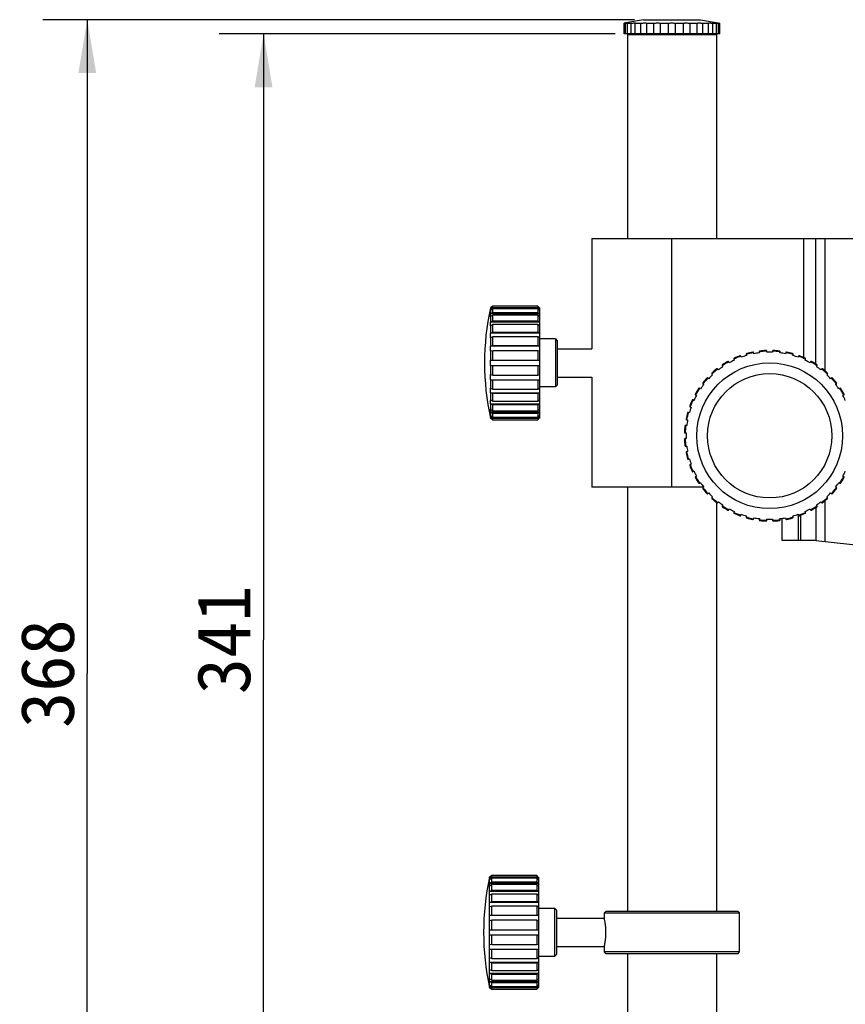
# Model space of a CAD drawing. Header units: millimetres. Extents: x 72 to 394, y 60 to 262.
# Tile 18 of 36: x 179 to 226, y 183 to 238. Entities that reach past the tile are written whole.
import ezdxf
from ezdxf.enums import TextEntityAlignment as Align

# ---------------------------------------------------------------- set-up
doc = ezdxf.new("R2010")
doc.units = ezdxf.units.MM
doc.header["$LTSCALE"] = 23.1
doc.layers.get('0').update_dxf_attribs({"linetype": 'CONTINUOUS'})
for name, color, linetype in [('2', 7, 'CONTINUOUS'), ('256', 7, 'CONTINUOUS'), ('4', 7, 'CONTINUOUS'), ('51__DRAFT_DIMS', 7, 'CONTINUOUS')]:
    doc.layers.add(name, color=color, linetype=linetype)
doc.styles.get("Standard").update_dxf_attribs({"font": 'simfang.ttf'})
doc.dimstyles.new('DIMSTYLE_2', dxfattribs={"dimtxt": 3, "dimasz": 3, "dimexe": 2.5, "dimexo": 0.5, "dimgap": 0.75, "dimtad": 1, "dimdsep": 46, "dimtxsty": 'STANDARD', "dimblk": '_FILLED', "dimblk1": '_FILLED', "dimblk2": '_FILLED', "dimcen": 0.09, "dimclrt": 3, "dimazin": 2, "dimtp": 0.3, "dimtm": 0.3, "dimtfac": 1, "dimtofl": 0, "dimtmove": 0, "dimatfit": 3, "dimldrblk": '_FILLED', "dimfxl": 1, "dimtolj": 1, "dimarcsym": 0})

# ---------------------------------------------------------------- blocks, each defined once
blk = doc.blocks.new('_FILLED')
at = {"color": 0, "linetype": 'ByBlock'}
blk.add_solid([(0, 0), (-1, 0.167), (-1, -0.167)], dxfattribs=at)
blk = doc.blocks.new('*D4')
at = {"layer": '51__DRAFT_DIMS', "color": 4}
for p, q in [((213.885, 238.382), (180.583, 238.382)), ((183.083, 238.382), (183.083, 201.582)), ((183.083, 164.782), (183.083, 201.582)), ((209.685, 164.782), (180.583, 164.782))]:
    blk.add_line(p, q, dxfattribs=at)
at = {"layer": '51__DRAFT_DIMS', "color": 4, "xscale": 3, "yscale": 3, "zscale": 3}
for p, rotation in [((183.083, 238.382), 90), ((183.083, 164.782), 270)]:
    blk.add_blockref('_FILLED', p, dxfattribs=dict(at, rotation=rotation))
at = {"layer": '51__DRAFT_DIMS', "color": 3}
blk.add_text('368', height=3, rotation=90, dxfattribs=at).set_placement((182.333, 201.582), align=Align.CENTER)
blk = doc.blocks.new('*D6')
at = {"layer": '51__DRAFT_DIMS', "color": 4}
for p, q in [((212.793, 237.582), (190.506, 237.582)), ((193.006, 237.582), (193.006, 203.482)), ((193.006, 169.382), (193.006, 203.482)), ((208.685, 169.382), (190.506, 169.382))]:
    blk.add_line(p, q, dxfattribs=at)
at = {"layer": '51__DRAFT_DIMS', "color": 4, "xscale": 3, "yscale": 3, "zscale": 3}
for p, rotation in [((193.006, 237.582), 90), ((193.006, 169.382), 270)]:
    blk.add_blockref('_FILLED', p, dxfattribs=dict(at, rotation=rotation))
at = {"layer": '51__DRAFT_DIMS', "color": 3}
blk.add_text('341', height=3, rotation=90, dxfattribs=at).set_placement((192.256, 203.482), align=Align.CENTER)

msp = doc.modelspace()

# ---------------------------------------------------------------- linework, layer by layer
at = {"layer": '2', "color": 7}
for p, q in [((224.085, 226.067), (228.085, 226.067)), ((224.585, 226.067), (224.585, 218.632)), ((224.585, 211.302), (224.585, 209.013)), ((224.085, 210.932), (224.085, 209.067)), ((224.085, 209.067), (238.085, 207.567))]:
    msp.add_line(p, q, dxfattribs=at)
at = {"layer": '256', "color": 7}
for p, q in [((214.385, 238.382), (213.385, 238.2)), ((214.385, 238.382), (217.585, 238.382)), ((217.585, 238.382), (218.585, 238.2)), ((213.293, 237.582), (213.293, 238.182)), ((213.293, 238.182), (213.363, 238.182)), ((213.363, 237.582), (213.363, 238.182)), ((213.486, 237.582), (213.486, 238.182)), ((213.486, 238.182), (213.69, 238.182)), ((213.69, 237.582), (213.69, 238.182)), ((213.925, 237.582), (213.925, 238.182)), ((213.925, 238.182), (214.241, 238.182)), ((214.241, 237.582), (214.241, 238.182)), ((214.565, 237.582), (214.565, 238.182)), ((214.565, 238.182), (214.963, 238.182)), ((214.963, 237.582), (214.963, 238.182)), ((215.344, 237.582), (215.344, 238.182)), ((215.344, 238.182), (215.785, 238.182)), ((215.785, 237.582), (215.785, 238.182)), ((216.185, 237.582), (216.185, 238.182)), ((216.185, 238.182), (216.627, 238.182)), ((216.627, 237.582), (216.627, 238.182)), ((217.008, 237.582), (217.008, 238.182)), ((217.008, 238.182), (217.406, 238.182)), ((217.406, 237.582), (217.406, 238.182)), ((217.73, 237.582), (217.73, 238.182)), ((217.73, 238.182), (218.046, 238.182)), ((218.046, 237.582), (218.046, 238.182)), ((218.281, 237.582), (218.281, 238.182)), ((218.281, 238.182), (218.484, 238.182)), ((218.484, 237.582), (218.484, 238.182)), ((218.608, 237.582), (218.608, 238.182)), ((218.608, 238.182), (218.678, 238.182)), ((218.678, 237.582), (218.678, 238.182)), ((218.678, 237.582), (213.293, 237.582)), ((213.485, 237.542), (213.485, 226.067)), ((218.485, 237.542), (218.485, 226.067)), ((213.485, 212.067), (213.485, 188.222)), ((218.485, 211.22), (218.485, 188.222)), ((205.846, 190.219), (205.723, 190.12)), ((205.723, 190.053), (205.846, 190.148)), ((205.723, 190.118), (205.723, 190.122)), ((205.726, 190.122), (205.723, 190.122)), ((205.723, 190.12), (205.723, 190.118)), ((205.723, 190.053), (205.723, 190.12)), ((205.846, 190.071), (205.723, 189.976)), ((205.723, 190.052), (205.723, 190.053)), ((205.723, 189.974), (205.723, 190.052)), ((205.821, 190.052), (205.723, 190.052)), ((205.846, 190.148), (205.846, 190.219)), ((208.385, 190.219), (205.846, 190.219)), ((205.846, 190.148), (208.385, 190.148)), ((205.846, 189.865), (205.846, 190.071)), ((208.385, 190.071), (205.846, 190.071)), ((208.385, 190.219), (208.385, 190.148)), ((208.485, 190.118), (208.385, 190.219)), ((208.385, 190.148), (208.485, 190.052)), ((208.385, 190.071), (208.385, 189.865)), ((208.485, 189.974), (208.385, 190.071)), ((208.485, 190.052), (208.405, 190.052)), ((208.485, 190.122), (208.482, 190.122)), ((208.485, 190.122), (208.485, 183.922)), ((205.723, 189.976), (205.723, 189.974)), ((205.723, 189.78), (205.723, 189.976)), ((205.723, 189.78), (205.846, 189.865)), ((205.723, 189.779), (205.723, 189.78)), ((205.723, 189.629), (205.723, 189.779)), ((208.485, 189.779), (205.723, 189.779)), ((205.846, 189.715), (205.723, 189.63)), ((205.723, 189.63), (205.723, 189.629)), ((205.723, 189.319), (205.723, 189.63)), ((205.846, 189.865), (208.385, 189.865)), ((205.846, 189.388), (205.846, 189.715)), ((208.385, 189.715), (205.846, 189.715)), ((208.385, 189.865), (208.485, 189.779)), ((208.385, 189.715), (208.385, 189.388)), ((208.485, 189.629), (208.385, 189.715)), ((205.723, 189.319), (205.846, 189.388)), ((205.723, 189.318), (205.723, 189.319)), ((205.723, 189.105), (205.723, 189.318)), ((208.485, 189.318), (205.723, 189.318)), ((205.846, 189.176), (205.723, 189.107)), ((205.723, 189.107), (205.723, 189.105)), ((205.723, 188.701), (205.723, 189.107)), ((205.846, 189.388), (208.385, 189.388)), ((205.846, 188.75), (205.846, 189.176)), ((208.385, 189.176), (205.846, 189.176)), ((208.385, 189.388), (208.485, 189.318)), ((208.385, 189.176), (208.385, 188.75)), ((208.485, 189.105), (208.385, 189.176)), ((205.723, 188.701), (205.846, 188.75)), ((205.723, 188.7), (205.723, 188.701)), ((205.723, 188.44), (205.723, 188.7)), ((208.485, 188.7), (205.723, 188.7)), ((205.846, 188.49), (205.723, 188.441)), ((205.723, 188.441), (205.723, 188.44)), ((205.723, 187.969), (205.723, 188.441)), ((205.846, 188.75), (208.385, 188.75)), ((205.846, 187.994), (205.846, 188.49)), ((208.385, 188.49), (205.846, 188.49)), ((208.385, 188.75), (208.485, 188.7)), ((208.385, 188.49), (208.385, 187.994)), ((208.485, 188.44), (208.385, 188.49)), ((205.723, 187.969), (205.846, 187.994)), ((205.723, 187.968), (205.723, 187.969)), ((205.723, 187.679), (205.723, 187.968)), ((208.485, 187.968), (205.723, 187.968)), ((205.846, 187.994), (208.385, 187.994)), ((208.385, 187.994), (208.485, 187.968)), ((209.385, 188.372), (208.485, 188.372)), ((209.385, 188.372), (209.385, 185.672)), ((209.485, 188.272), (209.385, 188.372)), ((209.485, 188.272), (209.485, 185.772)), ((212.285, 188.222), (212.185, 188.122)), ((212.185, 187.822), (212.185, 188.122)), ((212.185, 188.122), (219.785, 188.122)), ((212.285, 188.222), (219.685, 188.222)), ((219.685, 188.222), (219.785, 188.122)), ((219.785, 185.922), (219.785, 188.122)), ((205.846, 187.705), (205.723, 187.679)), ((205.723, 187.679), (205.723, 187.679)), ((205.723, 187.172), (205.723, 187.679)), ((205.846, 187.172), (205.846, 187.705)), ((208.385, 187.705), (205.846, 187.705)), ((208.385, 187.705), (208.385, 187.172)), ((208.485, 187.679), (208.385, 187.705)), ((209.485, 187.822), (212.185, 187.822)), ((205.723, 186.872), (205.723, 187.172)), ((205.723, 187.172), (208.485, 187.172)), ((205.723, 186.365), (205.723, 186.872)), ((208.485, 186.872), (205.723, 186.872)), ((205.846, 186.34), (205.846, 186.872)), ((208.385, 186.872), (208.385, 186.34)), ((205.723, 186.076), (205.723, 186.366)), ((205.723, 186.366), (205.723, 186.365)), ((205.723, 186.365), (205.846, 186.34)), ((205.846, 186.34), (208.385, 186.34)), ((208.385, 186.34), (208.485, 186.366)), ((209.485, 186.222), (212.185, 186.222)), ((212.185, 185.922), (212.185, 186.222)), ((205.723, 186.075), (205.723, 186.076)), ((205.723, 186.076), (208.485, 186.076)), ((205.723, 185.603), (205.723, 186.075)), ((205.846, 186.05), (205.723, 186.075)), ((205.846, 185.554), (205.846, 186.05)), ((208.385, 186.05), (205.846, 186.05)), ((208.485, 186.076), (208.385, 186.05)), ((208.385, 186.05), (208.385, 185.554)), ((209.385, 185.672), (208.485, 185.672)), ((209.485, 185.772), (209.385, 185.672)), ((212.285, 185.822), (212.185, 185.922)), ((219.785, 185.922), (212.185, 185.922)), ((219.685, 185.822), (212.285, 185.822)), ((213.485, 185.822), (213.485, 174.382)), ((218.485, 185.822), (218.485, 174.382)), ((219.685, 185.822), (219.785, 185.922)), ((205.723, 185.344), (205.723, 185.604)), ((205.723, 185.604), (205.723, 185.603)), ((205.723, 185.603), (205.846, 185.554)), ((205.723, 185.343), (205.723, 185.344)), ((205.723, 185.344), (208.485, 185.344)), ((205.723, 184.938), (205.723, 185.343)), ((205.846, 185.294), (205.723, 185.343)), ((205.846, 185.554), (208.385, 185.554)), ((205.846, 184.868), (205.846, 185.294)), ((208.385, 185.294), (205.846, 185.294)), ((208.385, 185.554), (208.485, 185.604)), ((208.485, 185.344), (208.385, 185.294)), ((208.385, 185.294), (208.385, 184.868)), ((205.723, 184.727), (205.723, 184.939)), ((205.723, 184.939), (205.723, 184.938)), ((205.723, 184.938), (205.846, 184.868)), ((205.723, 184.725), (205.723, 184.727)), ((205.723, 184.727), (208.485, 184.727)), ((205.723, 184.414), (205.723, 184.725)), ((205.846, 184.656), (205.723, 184.725)), ((205.846, 184.868), (208.385, 184.868)), ((205.846, 184.329), (205.846, 184.656)), ((208.385, 184.656), (205.846, 184.656)), ((208.385, 184.868), (208.485, 184.939)), ((208.485, 184.727), (208.385, 184.656)), ((208.385, 184.656), (208.385, 184.329)), ((205.723, 184.266), (205.723, 184.416)), ((205.723, 184.416), (205.723, 184.414)), ((205.723, 184.414), (205.846, 184.329)), ((205.723, 184.264), (205.723, 184.266)), ((205.723, 184.266), (208.485, 184.266)), ((205.723, 184.068), (205.723, 184.264)), ((205.846, 184.179), (205.723, 184.264)), ((205.723, 183.992), (205.723, 184.07)), ((205.723, 184.07), (205.723, 184.068)), ((205.723, 184.068), (205.846, 183.973)), ((205.723, 183.991), (205.723, 183.992)), ((205.723, 183.992), (205.821, 183.992)), ((205.723, 183.924), (205.723, 183.991)), ((205.846, 183.896), (205.723, 183.991)), ((205.846, 184.329), (208.385, 184.329)), ((205.846, 183.973), (205.846, 184.179)), ((208.385, 184.179), (205.846, 184.179)), ((205.846, 183.973), (208.385, 183.973)), ((208.385, 184.329), (208.485, 184.416)), ((208.485, 184.266), (208.385, 184.179)), ((208.385, 184.179), (208.385, 183.973)), ((208.385, 183.973), (208.485, 184.07)), ((208.485, 183.992), (208.385, 183.896)), ((208.405, 183.992), (208.485, 183.992)), ((205.723, 183.922), (205.723, 183.926)), ((205.723, 183.926), (205.723, 183.924)), ((205.723, 183.924), (205.846, 183.826)), ((205.726, 183.922), (205.723, 183.922)), ((205.846, 183.826), (205.846, 183.896)), ((208.385, 183.896), (205.846, 183.896)), ((205.846, 183.826), (208.385, 183.826)), ((208.385, 183.826), (208.484, 183.924)), ((208.385, 183.896), (208.385, 183.826)), ((208.485, 183.922), (208.482, 183.922)), ((208.484, 183.924), (208.485, 183.926))]:
    msp.add_line(p, q, dxfattribs=at)
at = {"layer": '256', "color": 4}
msp.add_line((213.485, 237.542), (218.485, 237.542), dxfattribs=at)
at = {"layer": '256', "color": 7}
for centre, radius, start, end in [((221.262, 251.588), 13.652, 258.6948, 259.0907), ((213.525, 237.542), 0.04, 102.8571, 180), ((218.445, 237.542), 0.04, 0, 77.1429), ((219.788, 187.022), 14.402, 167.5701, 192.4299)]:
    msp.add_arc(centre, radius, start, end, dxfattribs=at)
for points, knots in [([(213.385, 238.2), (213.377, 238.199), (213.346, 238.192), (213.316, 238.186), (213.293, 238.182)], [0, 0, 0, 0, 0.263763, 1, 1, 1, 1]), ([(213.363, 238.182), (213.374, 238.184), (213.396, 238.187), (213.428, 238.192), (213.456, 238.196), (213.479, 238.198), (213.496, 238.2), (213.507, 238.2), (213.514, 238.2), (213.519, 238.2), (213.522, 238.2), (213.525, 238.199), (213.526, 238.198), (213.526, 238.198)], [0, 0, 0, 0, 0.211493, 0.405441, 0.577511, 0.723765, 0.84085, 0.887615, 0.926194, 0.956441, 0.978347, 0.992237, 1, 1, 1, 1]), ([(213.526, 238.198), (213.526, 238.197), (213.525, 238.196), (213.521, 238.194), (213.514, 238.191), (213.502, 238.187), (213.492, 238.184), (213.486, 238.182)], [0, 0, 0, 0, 0.032567, 0.088602, 0.283168, 0.58868, 1, 1, 1, 1]), ([(213.69, 238.182), (213.721, 238.187), (213.778, 238.194), (213.841, 238.199), (213.877, 238.2), (213.891, 238.2), (213.903, 238.2), (213.913, 238.199), (213.921, 238.197), (213.927, 238.196), (213.931, 238.194), (213.932, 238.191), (213.932, 238.19)], [0, 0, 0, 0, 0.383642, 0.703479, 0.767907, 0.824909, 0.874031, 0.914941, 0.947464, 0.971692, 0.98833, 1, 1, 1, 1]), ([(213.932, 238.19), (213.932, 238.189), (213.93, 238.185), (213.927, 238.183), (213.925, 238.182)], [0, 0, 0, 0, 0.378419, 1, 1, 1, 1]), ([(214.241, 238.182), (214.278, 238.188), (214.334, 238.194), (214.406, 238.199), (214.455, 238.201), (214.496, 238.2), (214.526, 238.197), (214.544, 238.193), (214.554, 238.19), (214.56, 238.187), (214.564, 238.184), (214.565, 238.182)], [0, 0, 0, 0, 0.345153, 0.510952, 0.661682, 0.790262, 0.891025, 0.929796, 0.960561, 0.983575, 1, 1, 1, 1]), ([(214.963, 238.182), (214.998, 238.188), (215.071, 238.197), (215.162, 238.201), (215.232, 238.2), (215.277, 238.196), (215.314, 238.191), (215.335, 238.185), (215.344, 238.182)], [0, 0, 0, 0, 0.279433, 0.573777, 0.709444, 0.828876, 0.926921, 1, 1, 1, 1]), ([(215.785, 238.182), (215.799, 238.185), (215.829, 238.19), (215.895, 238.198), (215.985, 238.202), (216.076, 238.198), (216.142, 238.19), (216.172, 238.185), (216.185, 238.182)], [0, 0, 0, 0, 0.103564, 0.22506, 0.5, 0.77494, 0.896436, 1, 1, 1, 1]), ([(216.627, 238.182), (216.636, 238.185), (216.657, 238.191), (216.694, 238.196), (216.739, 238.2), (216.809, 238.201), (216.9, 238.197), (216.973, 238.188), (217.008, 238.182)], [0, 0, 0, 0, 0.073079, 0.171124, 0.290556, 0.426223, 0.720567, 1, 1, 1, 1]), ([(217.406, 238.182), (217.407, 238.184), (217.41, 238.187), (217.417, 238.19), (217.427, 238.193), (217.445, 238.197), (217.475, 238.2), (217.516, 238.201), (217.565, 238.199), (217.637, 238.194), (217.693, 238.188), (217.73, 238.182)], [0, 0, 0, 0, 0.016424, 0.039439, 0.070204, 0.108975, 0.209738, 0.338318, 0.489048, 0.654847, 1, 1, 1, 1]), ([(218.039, 238.19), (218.039, 238.191), (218.04, 238.194), (218.044, 238.196), (218.05, 238.197), (218.058, 238.199), (218.068, 238.2), (218.08, 238.2), (218.094, 238.2), (218.13, 238.199), (218.193, 238.194), (218.25, 238.187), (218.281, 238.182)], [0, 0, 0, 0, 0.01167, 0.028308, 0.052537, 0.085059, 0.125969, 0.175091, 0.232093, 0.296521, 0.616358, 1, 1, 1, 1]), ([(218.046, 238.182), (218.044, 238.183), (218.041, 238.185), (218.039, 238.189), (218.039, 238.19)], [0, 0, 0, 0, 0.62158, 1, 1, 1, 1]), ([(218.445, 238.198), (218.445, 238.198), (218.446, 238.199), (218.449, 238.2), (218.452, 238.2), (218.457, 238.2), (218.464, 238.2), (218.475, 238.2), (218.492, 238.198), (218.515, 238.196), (218.543, 238.192), (218.575, 238.187), (218.597, 238.184), (218.608, 238.182)], [0, 0, 0, 0, 0.007762, 0.021653, 0.043559, 0.073806, 0.112385, 0.15915, 0.276235, 0.422489, 0.594559, 0.788507, 1, 1, 1, 1]), ([(218.484, 238.182), (218.479, 238.184), (218.469, 238.187), (218.457, 238.191), (218.449, 238.194), (218.446, 238.196), (218.445, 238.197), (218.445, 238.198)], [0, 0, 0, 0, 0.411319, 0.716832, 0.911398, 0.967433, 1, 1, 1, 1]), ([(212.185, 186.222), (212.202, 186.3), (212.231, 186.463), (212.263, 186.73), (212.275, 187.022), (212.263, 187.314), (212.234, 187.56), (212.205, 187.724), (212.19, 187.802), (212.185, 187.822)], [0, 0, 0, 0, 0.147752, 0.309554, 0.499996, 0.690438, 0.852239, 0.96131, 1, 1, 1, 1])]:
    msp.add_open_spline(points, degree=3, knots=knots, dxfattribs=at)
at = {"layer": '4', "color": 7}
for p, q in [((211.485, 226.067), (211.485, 219.867)), ((211.485, 226.067), (224.085, 226.067)), ((223.385, 226.067), (223.385, 219.375)), ((224.085, 219.002), (224.085, 226.067)), ((205.897, 222.263), (205.774, 222.165)), ((205.774, 222.098), (205.897, 222.193)), ((205.897, 222.193), (205.897, 222.263)), ((208.436, 222.263), (205.897, 222.263)), ((205.897, 222.193), (208.436, 222.193)), ((208.436, 222.263), (208.436, 222.193)), ((208.536, 222.163), (208.436, 222.263)), ((208.436, 222.193), (208.536, 222.097)), ((205.774, 222.163), (205.774, 222.167)), ((205.777, 222.167), (205.774, 222.167)), ((205.774, 222.163), (205.774, 222.165)), ((205.774, 222.165), (205.774, 222.098)), ((205.897, 222.116), (205.774, 222.02)), ((205.774, 222.098), (205.774, 222.097)), ((205.774, 222.019), (205.774, 222.097)), ((205.872, 222.097), (205.774, 222.097)), ((205.774, 222.019), (205.774, 222.02)), ((205.774, 222.02), (205.774, 221.825)), ((205.774, 221.825), (205.897, 221.91)), ((205.774, 221.825), (205.774, 221.823)), ((205.774, 221.673), (205.774, 221.823)), ((208.536, 221.823), (205.774, 221.823)), ((205.897, 221.76), (205.774, 221.675)), ((205.774, 221.673), (205.774, 221.675)), ((205.774, 221.675), (205.774, 221.364)), ((205.897, 221.91), (205.897, 222.116)), ((208.436, 222.116), (205.897, 222.116)), ((205.897, 221.91), (208.436, 221.91)), ((205.897, 221.433), (205.897, 221.76)), ((208.436, 221.76), (205.897, 221.76)), ((208.436, 222.116), (208.436, 221.91)), ((208.536, 222.019), (208.436, 222.116)), ((208.436, 221.91), (208.536, 221.823)), ((208.436, 221.76), (208.436, 221.433)), ((208.536, 221.673), (208.436, 221.76)), ((208.536, 222.097), (208.456, 222.097)), ((208.536, 222.167), (208.533, 222.167)), ((208.536, 222.167), (208.536, 215.967)), ((205.774, 221.364), (205.897, 221.433)), ((205.774, 221.364), (205.774, 221.362)), ((205.774, 221.15), (205.774, 221.362)), ((208.536, 221.362), (205.774, 221.362)), ((205.897, 221.221), (205.774, 221.151)), ((205.774, 221.15), (205.774, 221.151)), ((205.774, 221.151), (205.774, 220.746)), ((205.897, 221.433), (208.436, 221.433)), ((205.897, 220.795), (205.897, 221.221)), ((208.436, 221.221), (205.897, 221.221)), ((208.436, 221.433), (208.536, 221.362)), ((208.436, 221.221), (208.436, 220.795)), ((208.536, 221.15), (208.436, 221.221)), ((205.774, 220.746), (205.897, 220.795)), ((205.774, 220.746), (205.774, 220.745)), ((205.774, 220.485), (205.774, 220.745)), ((208.536, 220.745), (205.774, 220.745)), ((205.897, 220.535), (205.774, 220.486)), ((205.897, 220.795), (208.436, 220.795)), ((205.897, 220.039), (205.897, 220.535)), ((208.436, 220.535), (205.897, 220.535)), ((208.436, 220.795), (208.536, 220.745)), ((208.436, 220.535), (208.436, 220.039)), ((208.536, 220.485), (208.436, 220.535)), ((205.774, 220.485), (205.774, 220.486)), ((205.774, 220.486), (205.774, 220.014)), ((205.774, 220.014), (205.897, 220.039)), ((205.774, 220.014), (205.774, 220.013)), ((205.774, 219.723), (205.774, 220.013)), ((208.536, 220.013), (205.774, 220.013)), ((205.897, 220.039), (208.436, 220.039)), ((208.436, 220.039), (208.536, 220.013)), ((209.436, 220.417), (208.536, 220.417)), ((209.436, 220.417), (209.436, 217.717)), ((209.436, 220.417), (209.536, 220.317)), ((209.536, 220.317), (209.536, 217.817)), ((205.897, 219.749), (205.774, 219.724)), ((205.774, 219.723), (205.774, 219.724)), ((205.774, 219.724), (205.774, 219.217)), ((205.897, 219.217), (205.897, 219.749)), ((208.436, 219.749), (205.897, 219.749)), ((208.436, 219.749), (208.436, 219.217)), ((208.536, 219.723), (208.436, 219.749)), ((209.536, 219.867), (211.485, 219.867)), ((219.885, 219.386), (219.864, 219.442)), ((220.166, 219.54), (220.183, 219.483)), ((220.596, 219.582), (220.585, 219.641)), ((220.898, 219.69), (220.905, 219.631)), ((221.329, 219.664), (221.327, 219.724)), ((221.644, 219.724), (221.642, 219.664)), ((222.066, 219.631), (222.073, 219.69)), ((222.386, 219.641), (222.375, 219.582)), ((222.788, 219.483), (222.805, 219.54)), ((223.106, 219.442), (223.086, 219.386)), ((205.774, 218.917), (205.774, 219.217)), ((205.774, 219.217), (208.536, 219.217)), ((205.774, 218.917), (205.774, 218.41)), ((205.774, 218.917), (208.536, 218.917)), ((205.897, 218.384), (205.897, 218.917)), ((208.436, 218.917), (208.436, 218.384)), ((218.817, 218.909), (218.851, 218.859)), ((219.213, 219.081), (219.184, 219.134)), ((219.467, 219.278), (219.492, 219.223)), ((223.478, 219.223), (223.504, 219.278)), ((223.787, 219.134), (223.758, 219.081)), ((224.12, 218.859), (224.153, 218.909)), ((205.774, 218.121), (205.774, 218.41)), ((205.774, 218.41), (205.774, 218.41)), ((205.774, 218.41), (205.897, 218.384)), ((205.897, 218.384), (208.436, 218.384)), ((208.436, 218.384), (208.536, 218.41)), ((218.234, 218.443), (218.275, 218.399)), ((218.598, 218.675), (218.561, 218.722)), ((224.41, 218.722), (224.373, 218.675)), ((224.696, 218.399), (224.737, 218.443)), ((205.774, 218.121), (205.774, 218.12)), ((205.774, 218.121), (208.536, 218.121)), ((205.774, 218.12), (205.774, 217.648)), ((205.897, 218.095), (205.774, 218.12)), ((205.897, 217.599), (205.897, 218.095)), ((208.436, 218.095), (205.897, 218.095)), ((208.536, 218.121), (208.436, 218.095)), ((208.436, 218.095), (208.436, 217.599)), ((209.436, 217.717), (209.536, 217.817)), ((209.536, 218.267), (211.485, 218.267)), ((211.485, 218.267), (211.485, 212.067)), ((217.73, 217.892), (217.777, 217.855)), ((218.053, 218.178), (218.009, 218.219)), ((224.962, 218.219), (224.918, 218.178)), ((225.194, 217.855), (225.241, 217.892)), ((205.774, 217.389), (205.774, 217.649)), ((205.774, 217.648), (205.774, 217.649)), ((205.774, 217.648), (205.897, 217.599)), ((205.774, 217.389), (205.774, 217.388)), ((205.774, 217.389), (208.536, 217.389)), ((205.774, 217.388), (205.774, 216.982)), ((205.897, 217.339), (205.774, 217.388)), ((205.897, 217.599), (208.436, 217.599)), ((205.897, 216.913), (205.897, 217.339)), ((208.436, 217.339), (205.897, 217.339)), ((208.436, 217.599), (208.536, 217.649)), ((208.536, 217.389), (208.436, 217.339)), ((208.436, 217.339), (208.436, 216.913)), ((209.436, 217.717), (208.536, 217.717)), ((217.319, 217.268), (217.371, 217.239)), ((217.593, 217.601), (217.543, 217.635)), ((225.427, 217.635), (225.378, 217.601)), ((225.6, 217.239), (225.652, 217.268)), ((205.774, 216.771), (205.774, 216.983)), ((205.774, 216.982), (205.774, 216.983)), ((205.774, 216.982), (205.897, 216.913)), ((205.774, 216.771), (205.774, 216.77)), ((205.774, 216.771), (208.536, 216.771)), ((205.774, 216.77), (205.774, 216.459)), ((205.897, 216.701), (205.774, 216.77)), ((205.897, 216.913), (208.436, 216.913)), ((205.897, 216.374), (205.897, 216.701)), ((208.436, 216.701), (205.897, 216.701)), ((208.436, 216.913), (208.536, 216.983)), ((208.536, 216.771), (208.436, 216.701)), ((208.436, 216.701), (208.436, 216.374)), ((217.229, 216.96), (217.175, 216.985)), ((205.774, 216.31), (205.774, 216.46)), ((205.774, 216.459), (205.774, 216.46)), ((205.774, 216.459), (205.897, 216.374)), ((205.774, 216.31), (205.774, 216.309)), ((205.774, 216.31), (208.536, 216.31)), ((205.774, 216.309), (205.774, 216.113)), ((205.897, 216.224), (205.774, 216.309)), ((205.774, 216.037), (205.774, 216.115)), ((205.774, 216.113), (205.774, 216.115)), ((205.774, 216.113), (205.897, 216.018)), ((205.897, 216.374), (208.436, 216.374)), ((205.897, 216.018), (205.897, 216.224)), ((208.436, 216.224), (205.897, 216.224)), ((208.436, 216.374), (208.536, 216.46)), ((208.536, 216.31), (208.436, 216.224)), ((208.436, 216.224), (208.436, 216.018)), ((208.436, 216.018), (208.536, 216.115)), ((216.97, 216.269), (216.912, 216.286)), ((217.01, 216.588), (217.066, 216.567)), ((205.774, 216.037), (205.774, 216.036)), ((205.774, 216.037), (205.872, 216.037)), ((205.774, 216.036), (205.774, 215.969)), ((205.897, 215.94), (205.774, 216.036)), ((205.774, 215.967), (205.774, 215.97)), ((205.774, 215.969), (205.774, 215.97)), ((205.774, 215.969), (205.897, 215.87)), ((205.777, 215.967), (205.774, 215.967)), ((205.897, 216.018), (208.436, 216.018)), ((205.897, 215.87), (205.897, 215.94)), ((208.436, 215.94), (205.897, 215.94)), ((205.897, 215.87), (208.436, 215.87)), ((208.536, 216.037), (208.436, 215.94)), ((208.436, 215.87), (208.535, 215.969)), ((208.436, 215.94), (208.436, 215.87)), ((208.456, 216.037), (208.536, 216.037)), ((208.536, 215.967), (208.533, 215.967)), ((208.535, 215.969), (208.536, 215.97)), ((216.821, 215.547), (216.762, 215.554)), ((216.811, 215.868), (216.87, 215.856)), ((216.728, 215.126), (216.788, 215.124)), ((216.788, 214.81), (216.728, 214.808)), ((216.762, 214.379), (216.821, 214.387)), ((216.87, 214.077), (216.811, 214.066)), ((216.912, 213.648), (216.97, 213.664)), ((217.066, 213.366), (217.01, 213.346)), ((217.175, 212.948), (217.229, 212.974)), ((217.371, 212.695), (217.319, 212.666)), ((217.543, 212.299), (217.593, 212.333)), ((225.378, 212.333), (225.427, 212.299)), ((225.652, 212.666), (225.6, 212.695)), ((217.762, 212.067), (211.485, 212.067)), ((217.777, 212.079), (217.73, 212.042)), ((218.009, 211.715), (218.053, 211.756)), ((224.918, 211.756), (224.962, 211.715)), ((225.241, 212.042), (225.194, 212.079)), ((218.275, 211.535), (218.234, 211.491)), ((218.561, 211.211), (218.598, 211.259)), ((224.373, 211.259), (224.41, 211.211)), ((224.737, 211.491), (224.696, 211.535)), ((218.851, 211.075), (218.817, 211.025)), ((219.184, 210.8), (219.213, 210.853)), ((219.492, 210.71), (219.467, 210.656)), ((223.504, 210.656), (223.478, 210.71)), ((223.758, 210.853), (223.787, 210.8)), ((224.153, 211.025), (224.12, 211.075)), ((219.864, 210.491), (219.885, 210.548)), ((220.183, 210.451), (220.166, 210.393)), ((220.585, 210.293), (220.596, 210.352)), ((220.905, 210.303), (220.898, 210.243)), ((221.327, 210.21), (221.329, 210.269)), ((221.642, 210.269), (221.644, 210.21)), ((222.073, 210.243), (222.066, 210.303)), ((222.185, 209.067), (222.185, 210.319)), ((222.375, 210.352), (222.386, 210.293)), ((222.805, 210.393), (222.788, 210.451)), ((223.085, 210.548), (223.085, 209.067)), ((223.086, 210.548), (223.106, 210.491)), ((223.229, 210.495), (223.229, 209.067)), ((224.085, 209.067), (222.185, 209.067))]:
    msp.add_line(p, q, dxfattribs=at)
at = {"layer": '4', "color": 4}
msp.add_line((215.985, 212.067), (215.985, 226.067), dxfattribs=at)
at = {"layer": '4', "color": 7}
for radius in [4.1, 3.5]:
    msp.add_circle((221.485, 214.967), radius, dxfattribs=at)
for centre, radius, start, end in [((219.839, 219.067), 14.402, 167.5701, 192.4299), ((221.485, 214.967), 4.76, 109.9102, 115.0898), ((221.485, 214.967), 4.8, 110.3917, 114.6083), ((219.827, 219.429), 0.04, 19.9102, 110.3917), ((221.485, 214.967), 4.7, 106.0898, 109.9102), ((220.205, 219.551), 0.04, 105.6083, 196.0898), ((221.485, 214.967), 4.76, 100.9102, 106.0898), ((221.485, 214.967), 4.8, 101.3917, 105.6083), ((220.545, 219.633), 0.04, 10.9102, 101.3917), ((221.485, 214.967), 4.7, 97.0898, 100.9102), ((220.938, 219.695), 0.04, 96.6083, 187.0898), ((221.485, 214.967), 4.76, 91.9102, 97.0898), ((221.485, 214.967), 4.8, 92.3917, 96.6083), ((221.287, 219.723), 0.04, 1.9102, 92.3917), ((221.485, 214.967), 4.7, 88.0898, 91.9102), ((221.684, 219.723), 0.04, 87.6083, 178.0898), ((221.485, 214.967), 4.76, 82.9102, 88.0898), ((221.485, 214.967), 4.8, 83.3917, 87.6083), ((222.033, 219.695), 0.04, 352.9102, 83.3917), ((221.485, 214.967), 4.7, 79.0898, 82.9102), ((222.426, 219.633), 0.04, 78.6083, 169.0898), ((221.485, 214.967), 4.76, 73.9102, 79.0898), ((221.485, 214.967), 4.8, 74.3917, 78.6083), ((222.766, 219.551), 0.04, 343.9102, 74.3917), ((221.485, 214.967), 4.7, 70.0898, 73.9102), ((223.144, 219.429), 0.04, 69.6083, 160.0898), ((221.485, 214.967), 4.76, 64.9102, 70.0898), ((221.485, 214.967), 4.8, 65.3917, 69.6083), ((218.851, 218.931), 0.04, 123.6083, 214.0898), ((221.485, 214.967), 4.76, 118.9102, 124.0898), ((221.485, 214.967), 4.8, 119.3917, 123.6083), ((219.149, 219.114), 0.04, 28.9102, 119.3917), ((221.485, 214.967), 4.7, 115.0898, 118.9102), ((219.503, 219.295), 0.04, 114.6083, 205.0898), ((221.485, 214.967), 4.7, 61.0898, 64.9102), ((223.468, 219.295), 0.04, 334.9102, 65.3917), ((223.822, 219.114), 0.04, 60.6083, 151.0898), ((221.485, 214.967), 4.76, 55.9102, 61.0898), ((221.485, 214.967), 4.8, 56.3917, 60.6083), ((224.12, 218.931), 0.04, 325.9102, 56.3917), ((221.485, 214.967), 4.7, 133.0898, 136.9102), ((218.263, 218.47), 0.04, 132.6083, 223.0898), ((221.485, 214.967), 4.76, 127.9102, 133.0898), ((221.485, 214.967), 4.8, 128.3917, 132.6083), ((218.529, 218.698), 0.04, 37.9102, 128.3917), ((221.485, 214.967), 4.7, 124.0898, 127.9102), ((221.485, 214.967), 4.7, 52.0898, 55.9102), ((224.442, 218.698), 0.04, 51.6083, 142.0898), ((221.485, 214.967), 4.76, 46.9102, 52.0898), ((221.485, 214.967), 4.8, 47.3917, 51.6083), ((221.485, 214.967), 4.7, 43.0898, 46.9102), ((224.708, 218.47), 0.04, 316.9102, 47.3917), ((221.485, 214.967), 4.7, 142.0898, 145.9102), ((217.755, 217.923), 0.04, 141.6083, 232.0898), ((221.485, 214.967), 4.8, 137.3917, 141.6083), ((221.485, 214.967), 4.76, 136.9102, 142.0898), ((217.982, 218.189), 0.04, 46.9102, 137.3917), ((224.989, 218.189), 0.04, 42.6083, 133.0898), ((221.485, 214.967), 4.76, 37.9102, 43.0898), ((221.485, 214.967), 4.8, 38.3917, 42.6083), ((221.485, 214.967), 4.7, 34.0898, 37.9102), ((225.216, 217.923), 0.04, 307.9102, 38.3917), ((221.485, 214.967), 4.7, 151.0898, 154.9102), ((217.338, 217.303), 0.04, 150.6083, 241.0898), ((221.485, 214.967), 4.8, 146.3917, 150.6083), ((221.485, 214.967), 4.76, 145.9102, 151.0898), ((217.521, 217.602), 0.04, 55.9102, 146.3917), ((225.45, 217.602), 0.04, 33.6083, 124.0898), ((221.485, 214.967), 4.76, 28.9102, 34.0898), ((221.485, 214.967), 4.8, 29.3917, 33.6083), ((221.485, 214.967), 4.7, 25.0898, 28.9102), ((225.633, 217.303), 0.04, 298.9102, 29.3917), ((221.485, 214.967), 4.8, 155.3917, 159.6083), ((221.485, 214.967), 4.76, 154.9102, 160.0898), ((217.158, 216.949), 0.04, 64.9102, 155.3917), ((221.485, 214.967), 4.8, 164.3917, 168.6083), ((221.485, 214.967), 4.76, 163.9102, 169.0898), ((216.901, 216.248), 0.04, 73.9102, 164.3917), ((221.485, 214.967), 4.7, 160.0898, 163.9102), ((217.024, 216.625), 0.04, 159.6083, 250.0898), ((216.757, 215.515), 0.04, 82.9102, 173.3917), ((221.485, 214.967), 4.76, 172.9102, 178.0898), ((216.819, 215.907), 0.04, 168.6083, 259.0898), ((221.485, 214.967), 4.7, 169.0898, 172.9102), ((221.485, 214.967), 4.8, 173.3917, 177.6083), ((216.73, 215.165), 0.04, 177.6083, 268.0898), ((221.485, 214.967), 4.7, 178.0898, 181.9102), ((216.73, 214.768), 0.04, 91.9102, 182.3917), ((221.485, 214.967), 4.8, 182.3917, 186.6083), ((221.485, 214.967), 4.76, 181.9102, 187.0898), ((216.757, 214.419), 0.04, 186.6083, 277.0898), ((216.819, 214.027), 0.04, 100.9102, 191.3917), ((221.485, 214.967), 4.8, 191.3917, 195.6083), ((221.485, 214.967), 4.76, 190.9102, 196.0898), ((221.485, 214.967), 4.7, 187.0898, 190.9102), ((216.901, 213.686), 0.04, 195.6083, 286.0898), ((221.485, 214.967), 4.7, 196.0898, 199.9102), ((217.024, 213.308), 0.04, 109.9102, 200.3917), ((221.485, 214.967), 4.76, 199.9102, 205.0898), ((221.485, 214.967), 4.8, 200.3917, 204.6083), ((217.158, 212.985), 0.04, 204.6083, 295.0898), ((221.485, 214.967), 4.7, 205.0898, 208.9102), ((221.485, 214.967), 4.7, 331.0898, 334.9102), ((217.338, 212.631), 0.04, 118.9102, 209.3917), ((221.485, 214.967), 4.8, 209.3917, 213.6083), ((221.485, 214.967), 4.76, 208.9102, 214.0898), ((217.521, 212.332), 0.04, 213.6083, 304.0898), ((221.485, 214.967), 4.7, 214.0898, 217.9102), ((221.485, 214.967), 4.7, 322.0898, 325.9102), ((221.485, 214.967), 4.76, 325.9102, 331.0898), ((225.45, 212.332), 0.04, 235.9102, 326.3917), ((221.485, 214.967), 4.8, 326.3917, 330.6083), ((225.633, 212.631), 0.04, 330.6083, 61.0898), ((217.755, 212.011), 0.04, 127.9102, 218.3917), ((221.485, 214.967), 4.8, 218.3917, 222.6083), ((221.485, 214.967), 4.76, 217.9102, 223.0898), ((217.982, 211.744), 0.04, 222.6083, 313.0898), ((221.485, 214.967), 4.7, 223.0898, 226.9102), ((221.485, 214.967), 4.7, 313.0898, 316.9102), ((224.989, 211.744), 0.04, 226.9102, 317.3917), ((221.485, 214.967), 4.76, 316.9102, 322.0898), ((221.485, 214.967), 4.8, 317.3917, 321.6083), ((225.216, 212.011), 0.04, 321.6083, 52.0898), ((218.263, 211.464), 0.04, 136.9102, 227.3917), ((221.485, 214.967), 4.76, 226.9102, 232.0898), ((221.485, 214.967), 4.8, 227.3917, 231.6083), ((218.529, 211.236), 0.04, 231.6083, 322.0898), ((221.485, 214.967), 4.7, 232.0898, 235.9102), ((221.485, 214.967), 4.7, 304.0898, 307.9102), ((221.485, 214.967), 4.76, 307.9102, 313.0898), ((224.442, 211.236), 0.04, 217.9102, 308.3917), ((221.485, 214.967), 4.8, 308.3917, 312.6083), ((224.708, 211.464), 0.04, 312.6083, 43.0898), ((218.851, 211.003), 0.04, 145.9102, 236.3917), ((221.485, 214.967), 4.76, 235.9102, 241.0898), ((221.485, 214.967), 4.8, 236.3917, 240.6083), ((219.149, 210.82), 0.04, 240.6083, 331.0898), ((221.485, 214.967), 4.7, 241.0898, 244.9102), ((219.503, 210.639), 0.04, 154.9102, 245.3917), ((221.485, 214.967), 4.76, 244.9102, 250.0898), ((221.485, 214.967), 4.8, 245.3917, 249.6083), ((221.485, 214.967), 4.76, 289.9102, 295.0898), ((221.485, 214.967), 4.8, 290.3917, 294.6083), ((221.485, 214.967), 4.7, 295.0898, 298.9102), ((223.468, 210.639), 0.04, 294.6083, 25.0898), ((221.485, 214.967), 4.76, 298.9102, 304.0898), ((223.822, 210.82), 0.04, 208.9102, 299.3917), ((221.485, 214.967), 4.8, 299.3917, 303.6083), ((224.12, 211.003), 0.04, 303.6083, 34.0898), ((219.827, 210.505), 0.04, 249.6083, 340.0898), ((221.485, 214.967), 4.7, 250.0898, 253.9102), ((220.205, 210.382), 0.04, 163.9102, 254.3917), ((221.485, 214.967), 4.76, 253.9102, 259.0898), ((221.485, 214.967), 4.8, 254.3917, 258.6083), ((220.545, 210.301), 0.04, 258.6083, 349.0898), ((221.485, 214.967), 4.7, 259.0898, 262.9102), ((220.938, 210.238), 0.04, 172.9102, 263.3917), ((221.485, 214.967), 4.76, 262.9102, 268.0898), ((221.485, 214.967), 4.8, 263.3917, 267.6083), ((221.287, 210.211), 0.04, 267.6083, 358.0898), ((221.485, 214.967), 4.7, 268.0898, 271.9102), ((221.485, 214.967), 4.76, 271.9102, 277.0898), ((221.684, 210.211), 0.04, 181.9102, 272.3917), ((221.485, 214.967), 4.8, 272.3917, 276.6083), ((222.033, 210.238), 0.04, 276.6083, 7.0898), ((221.485, 214.967), 4.7, 277.0898, 280.9102), ((221.485, 214.967), 4.76, 280.9102, 286.0898), ((222.426, 210.301), 0.04, 190.9102, 281.3917), ((221.485, 214.967), 4.8, 281.3917, 285.6083), ((222.766, 210.382), 0.04, 285.6083, 16.0898), ((221.485, 214.967), 4.7, 286.0898, 289.9102), ((223.144, 210.505), 0.04, 199.9102, 290.3917)]:
    msp.add_arc(centre, radius, start, end, dxfattribs=at)

# ---------------------------------------------------------------- dimensions: what is measured, and where the dimension line sits
at = {"layer": '51__DRAFT_DIMS', "color": 4}
for base, p1, p2, angle, picture, middle in [((183.083, 164.782), (214.385, 238.382), (210.185, 164.782), 270, '*D4', (183.083, 201.553)), ((193.006, 237.582), (209.185, 169.382), (213.293, 237.582), 90, '*D6', (193.006, 203.353))]:
    dim = msp.add_linear_dim(base=base, p1=p1, p2=p2, angle=angle, dimstyle='DIMSTYLE_2', dxfattribs=at)
    dim.commit()
    dim.dimension.update_dxf_attribs({"geometry": picture, "text_midpoint": middle, "dimtype": 160})

doc.saveas('drawing.dxf')
